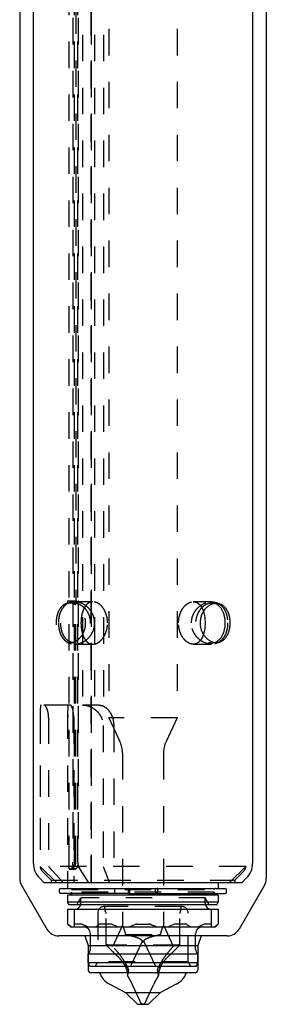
# Model space of a CAD drawing. Extents: x 47 to 83, y 73 to 217.
# Tile 1 of 2: x 61 to 79, y 73 to 145. Entities that reach past the tile are written whole.
import ezdxf

# ---------------------------------------------------------------- set-up
doc = ezdxf.new("R2010")
doc.units = 0
doc.header["$LTSCALE"] = 19.36
doc.linetypes.add('HIDDEN', pattern=[0.2, 0.1, -0.1])
doc.layers.get('0').update_dxf_attribs({"linetype": 'CONTINUOUS'})
doc.layers.add('DEFAULT_2', color=8, linetype='HIDDEN')
doc.layers.add('SUPERFICI', color=7, linetype='CONTINUOUS')

msp = doc.modelspace()

# ---------------------------------------------------------------- linework, layer by layer
at = {"color": 7, "linetype": 'CONTINUOUS'}
for p, q in [((77.546, 195.3), (77.546, 83.599)), ((61.546, 83.599), (61.546, 184.35)), ((62.339, 82.185), (61.986, 82.538)), ((76.754, 82.185), (62.339, 82.185)), ((64.046, 82.185), (64.046, 81.78)), ((75.046, 82.185), (75.046, 81.78)), ((76.754, 82.185), (77.107, 82.538)), ((63.456, 81.495), (63.456, 81.685)), ((63.551, 81.78), (68.553, 81.78)), ((68.553, 81.4), (63.552, 81.4)), ((64.346, 81.28), (64.346, 81.4)), ((68.489, 81.495), (68.489, 81.685)), ((68.553, 81.78), (68.553, 81.4)), ((68.563, 81.78), (75.541, 81.78)), ((70.449, 81.495), (70.449, 81.685)), ((70.466, 81.4), (75.541, 81.4)), ((70.604, 81.685), (70.604, 81.495)), ((74.746, 81.28), (74.746, 81.4)), ((75.636, 81.495), (75.636, 81.685)), ((75.046, 81.28), (64.046, 81.28)), ((64.046, 81.28), (64.046, 80.78)), ((75.046, 80.78), (64.046, 80.78)), ((64.162, 80.58), (64.046, 80.78)), ((74.931, 80.58), (75.046, 80.78)), ((75.046, 81.28), (75.046, 80.78)), ((64.046, 80.26), (75.046, 80.26)), ((64.046, 80.26), (64.046, 79.16)), ((74.931, 80.58), (64.162, 80.58)), ((64.546, 78.96), (64.546, 80.26)), ((74.546, 78.96), (74.546, 80.26)), ((75.046, 80.26), (75.046, 79.16)), ((64.065, 79.16), (64.046, 79.16)), ((64.046, 79.16), (64.246, 78.96)), ((64.246, 78.96), (74.846, 78.96)), ((65.023, 79.16), (64.575, 79.16)), ((67.193, 79.16), (66.418, 79.16)), ((69.099, 79.16), (69.994, 79.16)), ((72.675, 79.16), (71.9, 79.16)), ((74.518, 79.16), (74.07, 79.16)), ((75.046, 79.16), (74.846, 78.96)), ((75.046, 79.16), (75.028, 79.16)), ((65.706, 77.326), (65.706, 78.46)), ((73.386, 77.326), (73.386, 78.46)), ((73.546, 76.96), (65.546, 76.96)), ((65.546, 76.36), (65.546, 76.96)), ((65.546, 76.36), (73.546, 76.36)), ((65.656, 76.06), (65.546, 76.36)), ((73.437, 76.06), (73.546, 76.36)), ((73.546, 76.36), (73.546, 76.96)), ((73.437, 76.06), (65.656, 76.06)), ((69.446, 73.3), (68.787, 74.714)), ((69.646, 73.3), (70.306, 74.714)), ((69.646, 73.3), (69.446, 73.3))]:
    msp.add_line(p, q, dxfattribs=at)
for centre, radius, start, end in [((63.046, 83.599), 1.5, 180, 225), ((76.046, 83.599), 1.5, 315, 360), ((63.551, 81.685), 0.095, 90, 180), ((63.551, 81.495), 0.095, 180, 270), ((75.541, 81.685), 0.095, 0, 90), ((75.541, 81.495), 0.095, 270, 360), ((64.596, 80.66), 0.4, 270, 348.46108), ((74.496, 80.66), 0.4, 191.53892, 270), ((65.206, 78.46), 0.5, 0, 90), ((70.176, 86.134), 7.561, 247.82358, 251.59728), ((68.917, 86.134), 7.561, 288.40272, 292.17642), ((73.886, 78.46), 0.5, 90, 180), ((65.206, 77.326), 0.5, 312.84364, 360), ((73.886, 77.326), 0.5, 180, 227.15636), ((61.537, 71.333), 8, 25, 30.57408), ((77.556, 71.333), 8, 149.42592, 155)]:
    msp.add_arc(centre, radius, start, end, dxfattribs=at)
for points, knots in [([(74.9, 99.735), (74.828, 99.735), (74.679, 99.755), (74.466, 99.84), (74.265, 99.976), (74.085, 100.157), (73.934, 100.377), (73.82, 100.628), (73.749, 100.901), (73.725, 101.185), (73.749, 101.468), (73.82, 101.741), (73.934, 101.992), (74.085, 102.212), (74.265, 102.393), (74.466, 102.529), (74.679, 102.614), (74.828, 102.635), (74.9, 102.635)], [0, 0, 0, 0, 0.05274, 0.108319, 0.167244, 0.229442, 0.294477, 0.361727, 0.430484, 0.5, 0.569516, 0.638273, 0.705523, 0.770558, 0.832756, 0.891681, 0.94726, 1, 1, 1, 1]), ([(74.73, 99.752), (74.791, 99.765), (74.912, 99.808), (75.076, 99.916), (75.218, 100.062), (75.337, 100.243), (75.43, 100.452), (75.498, 100.683), (75.539, 100.93), (75.552, 101.185), (75.539, 101.439), (75.498, 101.686), (75.43, 101.917), (75.337, 102.126), (75.218, 102.307), (75.076, 102.454), (74.912, 102.561), (74.791, 102.604), (74.73, 102.617)], [0, 0, 0, 0, 0.052919, 0.107138, 0.164073, 0.224628, 0.289077, 0.357091, 0.427814, 0.5, 0.572186, 0.642909, 0.710923, 0.775372, 0.835927, 0.892862, 0.947081, 1, 1, 1, 1]), ([(74.9, 102.635), (74.969, 102.635), (75.11, 102.616), (75.307, 102.531), (75.481, 102.393), (75.627, 102.209), (75.743, 101.988), (75.826, 101.738), (75.877, 101.466), (75.894, 101.185), (75.877, 100.903), (75.826, 100.632), (75.743, 100.381), (75.627, 100.16), (75.481, 99.977), (75.307, 99.839), (75.11, 99.753), (74.969, 99.735), (74.9, 99.735)], [0, 0, 0, 0, 0.05383, 0.107808, 0.163891, 0.223563, 0.287518, 0.3556, 0.426915, 0.5, 0.573085, 0.6444, 0.712482, 0.776437, 0.836109, 0.892192, 0.94617, 1, 1, 1, 1]), ([(73.959, 102.018), (74.002, 101.887), (74.046, 101.681), (74.074, 101.4), (74.079, 101.257), (74.079, 101.185)], [0, 0, 0, 0, 0.490016, 0.743785, 1, 1, 1, 1]), ([(74.079, 101.185), (74.079, 101.112), (74.074, 100.969), (74.046, 100.689), (74.002, 100.482), (73.959, 100.351)], [0, 0, 0, 0, 0.256216, 0.509984, 1, 1, 1, 1]), ([(68.505, 81.78), (68.504, 81.78), (68.502, 81.778), (68.501, 81.775), (68.498, 81.771), (68.496, 81.763), (68.494, 81.751), (68.492, 81.737), (68.49, 81.714), (68.489, 81.697), (68.489, 81.685)], [0, 0, 0, 0, 0.03749, 0.065425, 0.100822, 0.194369, 0.316788, 0.464121, 0.631265, 1, 1, 1, 1]), ([(68.489, 81.495), (68.489, 81.482), (68.49, 81.465), (68.492, 81.442), (68.494, 81.428), (68.496, 81.416), (68.498, 81.409), (68.501, 81.404), (68.502, 81.401), (68.504, 81.4), (68.505, 81.4)], [0, 0, 0, 0, 0.368735, 0.535879, 0.683213, 0.805631, 0.899178, 0.934576, 0.96251, 1, 1, 1, 1]), ([(70.466, 81.78), (70.465, 81.78), (70.463, 81.778), (70.461, 81.775), (70.459, 81.771), (70.456, 81.763), (70.454, 81.751), (70.452, 81.737), (70.45, 81.714), (70.449, 81.697), (70.449, 81.685)], [0, 0, 0, 0, 0.037489, 0.065423, 0.100818, 0.194364, 0.316782, 0.464117, 0.631263, 1, 1, 1, 1]), ([(70.449, 81.495), (70.449, 81.482), (70.45, 81.465), (70.452, 81.442), (70.454, 81.428), (70.456, 81.416), (70.459, 81.409), (70.461, 81.404), (70.463, 81.401), (70.465, 81.4), (70.466, 81.4)], [0, 0, 0, 0, 0.368738, 0.535883, 0.683218, 0.805636, 0.899182, 0.934577, 0.962511, 1, 1, 1, 1]), ([(70.604, 81.685), (70.604, 81.697), (70.603, 81.714), (70.601, 81.737), (70.599, 81.751), (70.597, 81.763), (70.595, 81.771), (70.592, 81.775), (70.591, 81.778), (70.589, 81.78), (70.588, 81.78)], [0, 0, 0, 0, 0.368735, 0.535879, 0.683213, 0.805631, 0.899178, 0.934576, 0.96251, 1, 1, 1, 1]), ([(70.588, 81.4), (70.589, 81.4), (70.591, 81.401), (70.592, 81.404), (70.595, 81.409), (70.597, 81.416), (70.599, 81.428), (70.601, 81.442), (70.603, 81.465), (70.604, 81.482), (70.604, 81.495)], [0, 0, 0, 0, 0.03749, 0.065425, 0.100822, 0.194369, 0.316788, 0.464121, 0.631265, 1, 1, 1, 1]), ([(64.104, 79.132), (64.099, 79.136), (64.091, 79.143), (64.08, 79.151), (64.074, 79.155), (64.07, 79.158), (64.067, 79.159), (64.065, 79.16), (64.065, 79.16)], [0, 0, 0, 0, 0.386014, 0.688149, 0.804024, 0.894833, 0.959973, 1, 1, 1, 1]), ([(64.337, 78.96), (64.318, 78.973), (64.238, 79.027), (64.161, 79.086), (64.104, 79.132)], [0, 0, 0, 0, 0.245589, 1, 1, 1, 1]), ([(64.575, 79.16), (64.571, 79.16), (64.563, 79.159), (64.553, 79.153), (64.547, 79.143), (64.546, 79.136), (64.546, 79.132)], [0, 0, 0, 0, 0.285491, 0.518228, 0.742318, 1, 1, 1, 1]), ([(65.12, 79.132), (65.103, 79.14), (65.071, 79.153), (65.038, 79.16), (65.023, 79.16)], [0, 0, 0, 0, 0.555008, 1, 1, 1, 1]), ([(65.524, 78.96), (65.49, 78.973), (65.354, 79.026), (65.219, 79.085), (65.12, 79.132)], [0, 0, 0, 0, 0.249375, 1, 1, 1, 1]), ([(66.329, 79.132), (66.31, 79.117), (66.234, 79.056), (66.155, 78.999), (66.095, 78.96)], [0, 0, 0, 0, 0.254437, 1, 1, 1, 1]), ([(66.418, 79.16), (66.401, 79.16), (66.369, 79.156), (66.34, 79.141), (66.329, 79.132)], [0, 0, 0, 0, 0.54252, 1, 1, 1, 1]), ([(67.322, 79.132), (67.311, 79.136), (67.27, 79.151), (67.226, 79.16), (67.193, 79.16)], [0, 0, 0, 0, 0.258265, 1, 1, 1, 1]), ([(68.973, 79.132), (68.94, 79.117), (68.807, 79.055), (68.671, 78.999), (68.569, 78.96)], [0, 0, 0, 0, 0.250663, 1, 1, 1, 1]), ([(69.099, 79.16), (69.077, 79.16), (69.033, 79.155), (68.992, 79.141), (68.973, 79.132)], [0, 0, 0, 0, 0.515193, 1, 1, 1, 1]), ([(70.12, 79.132), (70.101, 79.141), (70.06, 79.155), (70.016, 79.16), (69.994, 79.16)], [0, 0, 0, 0, 0.484807, 1, 1, 1, 1]), ([(70.524, 78.96), (70.49, 78.973), (70.354, 79.026), (70.219, 79.085), (70.12, 79.132)], [0, 0, 0, 0, 0.249375, 1, 1, 1, 1]), ([(71.9, 79.16), (71.889, 79.16), (71.845, 79.157), (71.802, 79.145), (71.771, 79.132)], [0, 0, 0, 0, 0.239516, 1, 1, 1, 1]), ([(72.764, 79.132), (72.753, 79.141), (72.724, 79.156), (72.692, 79.16), (72.675, 79.16)], [0, 0, 0, 0, 0.45748, 1, 1, 1, 1]), ([(72.998, 78.96), (72.978, 78.973), (72.898, 79.027), (72.821, 79.086), (72.764, 79.132)], [0, 0, 0, 0, 0.245589, 1, 1, 1, 1]), ([(73.973, 79.132), (73.94, 79.117), (73.807, 79.055), (73.671, 78.999), (73.569, 78.96)], [0, 0, 0, 0, 0.250663, 1, 1, 1, 1]), ([(74.07, 79.16), (74.055, 79.16), (74.021, 79.153), (73.99, 79.14), (73.973, 79.132)], [0, 0, 0, 0, 0.444992, 1, 1, 1, 1]), ([(74.546, 79.132), (74.546, 79.136), (74.546, 79.143), (74.54, 79.153), (74.53, 79.159), (74.522, 79.16), (74.518, 79.16)], [0, 0, 0, 0, 0.257682, 0.481772, 0.714509, 1, 1, 1, 1]), ([(74.989, 79.132), (74.97, 79.117), (74.894, 79.056), (74.816, 78.999), (74.756, 78.96)], [0, 0, 0, 0, 0.254437, 1, 1, 1, 1]), ([(75.028, 79.16), (75.028, 79.16), (75.026, 79.159), (75.023, 79.158), (75.019, 79.155), (75.013, 79.151), (75.002, 79.143), (74.994, 79.136), (74.989, 79.132)], [0, 0, 0, 0, 0.040027, 0.105167, 0.195976, 0.311851, 0.613986, 1, 1, 1, 1]), ([(68.257, 76.06), (68.29, 75.987), (68.346, 75.845), (68.396, 75.646), (68.417, 75.5), (68.423, 75.424), (68.424, 75.402)], [0, 0, 0, 0, 0.353491, 0.66577, 0.903774, 1, 1, 1, 1]), ([(70.669, 75.402), (70.67, 75.424), (70.676, 75.5), (70.697, 75.646), (70.747, 75.845), (70.802, 75.987), (70.836, 76.06)], [0, 0, 0, 0, 0.096229, 0.334234, 0.646512, 1, 1, 1, 1])]:
    msp.add_open_spline(points, degree=3, knots=knots, dxfattribs=at)
at = {"layer": 'DEFAULT_2', "color": 8, "linetype": 'HIDDEN'}
for p, q in [((65.129, 206.15), (65.129, 95.185)), ((66.012, 206.15), (66.012, 95.185)), ((66.658, 206.15), (66.658, 95.099)), ((67.046, 202.709), (67.046, 94.26)), ((72.046, 202.709), (72.046, 94.26)), ((64.156, 83.685), (64.156, 184.15)), ((64.425, 184.15), (64.425, 83.685)), ((64.543, 83.685), (64.543, 184.15)), ((64.793, 83.685), (64.793, 184.15)), ((64.817, 184.15), (64.817, 83.385)), ((65.761, 82.185), (65.761, 184.15)), ((65.763, 184.15), (65.763, 82.185)), ((64.635, 173.3), (64.635, 102.8)), ((65.752, 173.3), (65.752, 82.185)), ((64.046, 102.8), (64.678, 102.8)), ((64.046, 102.8), (64.046, 102.621)), ((64.678, 102.621), (64.046, 102.621)), ((64.344, 102.8), (64.344, 102.621)), ((64.381, 102.8), (64.381, 102.621)), ((65.885, 102.735), (64.553, 102.735)), ((64.644, 83.685), (64.644, 102.8)), ((64.678, 102.8), (64.678, 102.621)), ((74.549, 102.735), (73.215, 102.735)), ((74.9, 102.635), (74.565, 102.635)), ((64.528, 99.735), (64.193, 99.735)), ((64.553, 99.635), (65.885, 99.635)), ((73.215, 99.635), (74.549, 99.635)), ((74.9, 99.735), (74.565, 99.735)), ((64.239, 95.185), (62.107, 95.185)), ((66.012, 95.185), (65.129, 95.185)), ((62.046, 94.645), (62.046, 83.35)), ((62.046, 94.645), (62.047, 94.285)), ((64.046, 94.643), (64.046, 82.185)), ((64.046, 94.643), (64.047, 94.285)), ((62.047, 94.285), (62.047, 83.385)), ((62.65, 94.285), (62.65, 83.385)), ((64.489, 94.285), (64.489, 82.185)), ((66.632, 93.685), (66.632, 83.385)), ((72.046, 94.26), (67.046, 94.26)), ((67.046, 94.26), (67.859, 92.517)), ((67.409, 93.685), (67.409, 82.185)), ((72.046, 94.26), (71.234, 92.517)), ((68.046, 91.672), (68.046, 79.075)), ((71.046, 91.672), (71.046, 79.075)), ((77.046, 83.385), (62.047, 83.385)), ((62.047, 83.385), (63.247, 82.185)), ((62.164, 83.067), (62.846, 82.385)), ((62.65, 83.385), (63.753, 82.185)), ((64.234, 83.185), (64.594, 83.185)), ((64.817, 83.385), (65.574, 82.185)), ((66.632, 83.385), (67.098, 82.185)), ((77.046, 83.385), (75.846, 82.185)), ((76.246, 82.385), (76.929, 83.067)), ((77.046, 83.385), (77.046, 83.35)), ((62.846, 82.385), (76.246, 82.385)), ((62.846, 82.385), (62.846, 82.185)), ((76.246, 82.385), (76.246, 82.185)), ((64.346, 81.685), (64.346, 81.78)), ((64.346, 81.685), (74.746, 81.685)), ((74.746, 81.495), (64.346, 81.495)), ((64.346, 81.4), (64.346, 81.495)), ((67.494, 81.495), (67.494, 81.685)), ((68.553, 81.78), (68.563, 81.78)), ((68.553, 81.4), (70.466, 81.4)), ((74.746, 81.685), (74.746, 81.78)), ((74.746, 81.4), (74.746, 81.495)), ((64.708, 80.58), (64.996, 81.08)), ((74.096, 81.08), (64.996, 81.08)), ((64.996, 80.66), (64.996, 81.08)), ((74.385, 80.58), (74.096, 81.08)), ((74.096, 80.66), (74.096, 81.08)), ((66.246, 79.96), (66.246, 76.406)), ((72.346, 80.46), (66.746, 80.46)), ((66.751, 80.348), (66.751, 80.46)), ((66.839, 80.018), (66.782, 80.177)), ((66.851, 77.646), (66.851, 79.95)), ((72.241, 77.646), (72.241, 79.95)), ((72.254, 80.018), (72.311, 80.177)), ((72.341, 80.348), (72.341, 80.46)), ((72.846, 76.406), (72.846, 79.96)), ((68.046, 79.075), (67.334, 77.548)), ((71.046, 79.075), (71.759, 77.548)), ((68.28, 78.406), (70.813, 78.406)), ((69.478, 77.885), (68.492, 75.77)), ((69.478, 77.885), (69.546, 77.86)), ((69.615, 77.885), (69.546, 77.86)), ((69.615, 77.885), (70.601, 75.77)), ((66.86, 77.633), (66.851, 77.646)), ((72.233, 77.633), (66.86, 77.633)), ((66.876, 77.616), (66.86, 77.633)), ((67.431, 77.056), (67.42, 77.066)), ((67.446, 77.042), (67.431, 77.056)), ((72.233, 77.633), (72.217, 77.616)), ((72.241, 77.646), (72.233, 77.633)), ((66.046, 76.06), (66.246, 76.406)), ((72.846, 76.406), (66.246, 76.406)), ((67.508, 76.983), (67.497, 76.994)), ((73.046, 76.06), (72.846, 76.406)), ((68.424, 75.402), (68.424, 75.405)), ((70.669, 75.415), (70.669, 75.402))]:
    msp.add_line(p, q, dxfattribs=at)
msp.add_lwpolyline([(64.181, 83.187), (64.191, 83.186), (64.209, 83.185), (64.226, 83.185), (64.234, 83.185)], dxfattribs=at)
for centre, radius, start, end in [((64.185, 101.756), 0.879, 78.33619, 79.61312), ((64.183, 101.745), 0.891, 77.24816, 78.33659), ((64.18, 101.733), 0.902, 76.09585, 77.248), ((64.553, 101.628), 1.107, 89.97833, 98.91665), ((64.552, 101.563), 1.171, 85.52005, 89.96878), ((64.55, 101.524), 1.211, 83.8895, 85.52755), ((64.527, 100.566), 0.831, 270.06692, 278.08577), ((64.553, 100.795), 1.161, 270.0104, 274.49776), ((74.565, 100.514), 0.779, 269.96984, 282.1991), ((66.046, 91.672), 2, 0, 25), ((73.046, 91.672), 2, 155, 180), ((64.144, 83.685), 0.5, 276.49168, 360), ((62.446, 83.35), 0.4, 180, 225), ((76.646, 83.35), 0.4, 315, 360), ((64.251, 81.685), 0.095, 0, 90), ((64.251, 81.495), 0.095, 270, 360), ((74.841, 81.685), 0.095, 90, 180), ((74.841, 81.495), 0.095, 180, 270), ((64.596, 80.66), 0.4, 348.46108, 360), ((74.496, 80.66), 0.4, 180, 191.53892), ((66.746, 79.96), 0.5, 90, 180), ((67.251, 80.348), 0.5, 180, 200), ((66.651, 79.95), 0.2, 0, 20), ((72.441, 79.95), 0.2, 160, 180), ((71.841, 80.348), 0.5, 340, 360), ((72.346, 79.96), 0.5, 0, 90), ((66.398, 78.159), 1.886, 25.13613, 29.06599), ((66.345, 78.133), 1.945, 24.90245, 25.16119), ((72.748, 78.133), 1.945, 154.83879, 155.09755), ((72.742, 78.136), 1.938, 154.7116, 154.83872), ((72.705, 78.153), 1.897, 150.94638, 154.72246), ((66.746, 75.9), 1.75, 70.36797, 86.56019), ((74.872, 84.908), 10.818, 226.64774, 226.77534), ((72.346, 75.9), 1.75, 93.43981, 109.63203), ((61.271, 87.884), 15.008, 315.7192, 316.83296), ((74.748, 84.776), 10.637, 226.77535, 226.89773), ((74.623, 84.642), 10.453, 226.89772, 227.02033), ((73.942, 83.905), 9.45, 227.09267, 228.09223), ((65.322, 74.3), 3.456, 47.02473, 48.10197), ((73.771, 74.3), 3.456, 131.89803, 132.97528), ((64.993, 84.078), 9.684, 311.91977, 312.90627), ((66.746, 75.9), 1.75, 343.48629, 355.76868), ((72.346, 75.9), 1.75, 184.23132, 196.51371)]:
    msp.add_arc(centre, radius, start, end, dxfattribs=at)
for points, knots in [([(64.046, 102.621), (63.981, 102.608), (63.852, 102.565), (63.677, 102.451), (63.526, 102.293), (63.402, 102.097), (63.306, 101.87), (63.241, 101.621), (63.206, 101.356), (63.201, 101.085), (63.228, 100.818), (63.286, 100.563), (63.374, 100.329), (63.49, 100.125), (63.634, 99.956), (63.803, 99.83), (63.993, 99.752), (64.127, 99.735), (64.193, 99.735)], [0, 0, 0, 0, 0.053374, 0.108141, 0.165857, 0.227463, 0.293159, 0.362447, 0.434251, 0.507092, 0.579325, 0.649403, 0.716124, 0.778821, 0.837504, 0.89292, 0.946488, 1, 1, 1, 1]), ([(64.381, 102.721), (64.31, 102.71), (64.169, 102.673), (63.973, 102.572), (63.798, 102.428), (63.649, 102.242), (63.528, 102.017), (63.439, 101.76), (63.385, 101.479), (63.373, 101.284), (63.373, 101.185)], [0, 0, 0, 0, 0.107897, 0.216073, 0.327637, 0.44555, 0.572078, 0.707841, 0.851606, 1, 1, 1, 1]), ([(64.528, 99.735), (64.461, 99.735), (64.327, 99.752), (64.139, 99.83), (63.971, 99.956), (63.853, 100.094), (63.773, 100.222), (63.699, 100.365), (63.626, 100.563), (63.569, 100.818), (63.542, 101.085), (63.546, 101.356), (63.581, 101.621), (63.646, 101.87), (63.74, 102.097), (63.863, 102.293), (64.013, 102.451), (64.187, 102.565), (64.316, 102.608), (64.381, 102.621)], [0, 0, 0, 0, 0.053562, 0.107081, 0.162395, 0.220974, 0.251798, 0.28367, 0.350396, 0.420549, 0.49291, 0.565894, 0.637815, 0.70716, 0.772842, 0.834371, 0.891979, 0.946652, 1, 1, 1, 1]), ([(64.644, 102.51), (64.624, 102.522), (64.545, 102.562), (64.461, 102.593), (64.397, 102.609)], [0, 0, 0, 0, 0.256668, 1, 1, 1, 1]), ([(64.678, 102.621), (64.746, 102.608), (64.882, 102.566), (65.074, 102.46), (65.252, 102.313), (65.463, 102.065), (65.653, 101.68), (65.728, 101.162), (65.639, 100.646), (65.439, 100.268), (65.222, 100.028), (65.042, 99.887), (64.848, 99.789), (64.711, 99.752), (64.644, 99.743)], [0, 0, 0, 0, 0.053916, 0.110828, 0.170812, 0.233594, 0.365169, 0.501422, 0.637462, 0.768403, 0.830728, 0.89019, 0.946563, 1, 1, 1, 1]), ([(64.644, 99.859), (64.749, 99.917), (64.948, 100.075), (65.176, 100.39), (65.325, 100.77), (65.377, 101.185), (65.325, 101.599), (65.176, 101.979), (64.948, 102.294), (64.749, 102.452), (64.644, 102.51)], [0, 0, 0, 0, 0.114771, 0.238073, 0.367474, 0.5, 0.632526, 0.761928, 0.885229, 1, 1, 1, 1]), ([(65.763, 102.03), (65.698, 102.131), (65.548, 102.314), (65.277, 102.527), (64.984, 102.669), (64.779, 102.717), (64.678, 102.728)], [0, 0, 0, 0, 0.271183, 0.528903, 0.771745, 1, 1, 1, 1]), ([(65.885, 102.735), (65.85, 102.735), (65.781, 102.729), (65.68, 102.702), (65.586, 102.658), (65.466, 102.577), (65.337, 102.438), (65.216, 102.232), (65.126, 101.995), (65.063, 101.736), (65.027, 101.464), (65.019, 101.278), (65.019, 101.185)], [0, 0, 0, 0, 0.053228, 0.105965, 0.158994, 0.21306, 0.326197, 0.447918, 0.57802, 0.714835, 0.856264, 1, 1, 1, 1]), ([(66.958, 101.185), (66.958, 101.278), (66.945, 101.465), (66.888, 101.739), (66.794, 101.999), (66.665, 102.236), (66.529, 102.409), (66.405, 102.525), (66.277, 102.621), (66.137, 102.692), (65.992, 102.728), (65.92, 102.735), (65.885, 102.735)], [0, 0, 0, 0, 0.136223, 0.27169, 0.405488, 0.536425, 0.662868, 0.723903, 0.783129, 0.895271, 0.948471, 1, 1, 1, 1]), ([(72.143, 101.185), (72.143, 101.278), (72.156, 101.465), (72.212, 101.739), (72.306, 101.999), (72.435, 102.236), (72.572, 102.409), (72.695, 102.525), (72.823, 102.621), (72.963, 102.692), (73.107, 102.728), (73.179, 102.735), (73.215, 102.735)], [0, 0, 0, 0, 0.13628, 0.2718, 0.405641, 0.536604, 0.66305, 0.724076, 0.783284, 0.895364, 0.94852, 1, 1, 1, 1]), ([(73.087, 101.185), (73.087, 101.294), (73.111, 101.511), (73.212, 101.818), (73.37, 102.092), (73.569, 102.322), (73.798, 102.504), (74.043, 102.636), (74.295, 102.716), (74.466, 102.735), (74.549, 102.735)], [0, 0, 0, 0, 0.13923, 0.27668, 0.410761, 0.540214, 0.664111, 0.781957, 0.89371, 1, 1, 1, 1]), ([(73.215, 102.735), (73.257, 102.735), (73.342, 102.726), (73.464, 102.685), (73.576, 102.62), (73.677, 102.532), (73.766, 102.424), (73.87, 102.257), (73.928, 102.116), (73.959, 102.018)], [0, 0, 0, 0, 0.115077, 0.229332, 0.345322, 0.46524, 0.590401, 0.721374, 1, 1, 1, 1]), ([(74.565, 102.635), (74.493, 102.635), (74.344, 102.614), (74.13, 102.529), (73.928, 102.393), (73.747, 102.212), (73.596, 101.992), (73.481, 101.741), (73.409, 101.468), (73.385, 101.185), (73.409, 100.901), (73.481, 100.628), (73.596, 100.377), (73.747, 100.157), (73.928, 99.976), (74.13, 99.84), (74.344, 99.755), (74.493, 99.735), (74.565, 99.735)], [0, 0, 0, 0, 0.052713, 0.108345, 0.167355, 0.229623, 0.294684, 0.361905, 0.430586, 0.5, 0.569414, 0.638095, 0.705316, 0.770377, 0.832645, 0.891655, 0.947287, 1, 1, 1, 1]), ([(74.549, 102.735), (74.629, 102.735), (74.788, 102.718), (75.016, 102.638), (75.221, 102.505), (75.398, 102.319), (75.542, 102.086), (75.648, 101.812), (75.713, 101.507), (75.727, 101.293), (75.727, 101.185)], [0, 0, 0, 0, 0.11053, 0.219292, 0.329792, 0.445804, 0.570592, 0.705643, 0.85003, 1, 1, 1, 1]), ([(74.73, 102.617), (74.717, 102.62), (74.662, 102.63), (74.607, 102.635), (74.565, 102.635)], [0, 0, 0, 0, 0.248743, 1, 1, 1, 1]), ([(66.016, 101.185), (66.016, 101.26), (66.005, 101.411), (65.955, 101.631), (65.875, 101.84), (65.803, 101.969), (65.763, 102.03)], [0, 0, 0, 0, 0.253821, 0.506064, 0.755235, 1, 1, 1, 1]), ([(63.373, 101.185), (63.373, 101.076), (63.387, 100.863), (63.452, 100.557), (63.558, 100.283), (63.702, 100.05), (63.88, 99.864), (64.085, 99.731), (64.313, 99.652), (64.473, 99.635), (64.553, 99.635)], [0, 0, 0, 0, 0.149868, 0.294171, 0.429167, 0.55394, 0.669979, 0.78054, 0.889384, 1, 1, 1, 1]), ([(65.019, 101.185), (65.019, 101.091), (65.027, 100.905), (65.063, 100.633), (65.126, 100.374), (65.216, 100.137), (65.337, 99.931), (65.466, 99.792), (65.586, 99.711), (65.68, 99.667), (65.781, 99.64), (65.85, 99.635), (65.885, 99.635)], [0, 0, 0, 0, 0.143736, 0.285166, 0.42198, 0.552082, 0.673803, 0.786939, 0.841006, 0.894035, 0.946772, 1, 1, 1, 1]), ([(65.763, 100.339), (65.803, 100.4), (65.875, 100.529), (65.955, 100.738), (66.005, 100.958), (66.016, 101.109), (66.016, 101.185)], [0, 0, 0, 0, 0.244765, 0.493937, 0.746179, 1, 1, 1, 1]), ([(65.885, 99.635), (65.92, 99.635), (65.992, 99.641), (66.137, 99.677), (66.277, 99.748), (66.405, 99.844), (66.529, 99.961), (66.665, 100.133), (66.794, 100.37), (66.888, 100.63), (66.945, 100.904), (66.958, 101.091), (66.958, 101.185)], [0, 0, 0, 0, 0.051529, 0.104729, 0.216871, 0.276097, 0.337132, 0.463575, 0.594512, 0.72831, 0.863777, 1, 1, 1, 1]), ([(73.215, 99.635), (73.179, 99.635), (73.107, 99.641), (72.963, 99.677), (72.823, 99.748), (72.695, 99.844), (72.572, 99.961), (72.435, 100.133), (72.306, 100.37), (72.212, 100.63), (72.156, 100.904), (72.143, 101.091), (72.143, 101.185)], [0, 0, 0, 0, 0.05148, 0.104636, 0.216716, 0.275924, 0.33695, 0.463396, 0.594359, 0.7282, 0.86372, 1, 1, 1, 1]), ([(74.549, 99.635), (74.466, 99.635), (74.295, 99.653), (74.043, 99.733), (73.798, 99.865), (73.569, 100.047), (73.37, 100.277), (73.212, 100.551), (73.111, 100.858), (73.087, 101.076), (73.087, 101.185)], [0, 0, 0, 0, 0.10629, 0.218043, 0.335889, 0.459786, 0.589239, 0.72332, 0.86077, 1, 1, 1, 1]), ([(75.727, 101.185), (75.727, 101.076), (75.713, 100.863), (75.648, 100.557), (75.542, 100.283), (75.398, 100.05), (75.221, 99.864), (75.016, 99.731), (74.788, 99.652), (74.629, 99.635), (74.549, 99.635)], [0, 0, 0, 0, 0.14997, 0.294357, 0.429408, 0.554196, 0.670208, 0.780708, 0.88947, 1, 1, 1, 1]), ([(64.644, 99.638), (64.747, 99.646), (64.959, 99.69), (65.207, 99.806), (65.395, 99.935), (65.578, 100.092), (65.696, 100.235), (65.763, 100.339)], [0, 0, 0, 0, 0.227531, 0.469974, 0.597221, 0.728208, 1, 1, 1, 1]), ([(73.959, 100.351), (73.928, 100.253), (73.87, 100.112), (73.766, 99.945), (73.677, 99.838), (73.576, 99.75), (73.464, 99.684), (73.342, 99.644), (73.257, 99.635), (73.215, 99.635)], [0, 0, 0, 0, 0.278626, 0.409599, 0.53476, 0.654678, 0.770668, 0.884922, 1, 1, 1, 1]), ([(64.193, 99.735), (64.207, 99.735), (64.264, 99.736), (64.321, 99.744), (64.363, 99.752)], [0, 0, 0, 0, 0.247142, 1, 1, 1, 1]), ([(64.363, 99.752), (64.411, 99.762), (64.508, 99.791), (64.599, 99.834), (64.644, 99.859)], [0, 0, 0, 0, 0.490515, 1, 1, 1, 1]), ([(62.107, 95.185), (62.104, 95.185), (62.097, 95.183), (62.089, 95.175), (62.082, 95.164), (62.075, 95.148), (62.07, 95.128), (62.065, 95.105), (62.06, 95.077), (62.055, 95.031), (62.051, 94.964), (62.048, 94.871), (62.047, 94.763), (62.046, 94.686), (62.046, 94.645)], [0, 0, 0, 0, 0.016249, 0.035077, 0.05893, 0.088965, 0.125711, 0.169426, 0.220265, 0.278333, 0.41645, 0.584137, 0.779847, 1, 1, 1, 1]), ([(62.65, 94.285), (62.65, 94.348), (62.644, 94.47), (62.619, 94.646), (62.58, 94.804), (62.532, 94.937), (62.479, 95.042), (62.43, 95.11), (62.39, 95.149), (62.363, 95.169), (62.336, 95.181), (62.318, 95.185), (62.309, 95.185)], [0, 0, 0, 0, 0.186504, 0.364064, 0.525406, 0.665609, 0.781989, 0.874792, 0.912875, 0.945867, 0.974489, 1, 1, 1, 1]), ([(64.091, 95.185), (64.088, 95.185), (64.084, 95.183), (64.08, 95.178), (64.075, 95.171), (64.071, 95.159), (64.066, 95.14), (64.062, 95.117), (64.058, 95.09), (64.055, 95.058), (64.052, 95.009), (64.049, 94.94), (64.047, 94.813), (64.046, 94.712), (64.046, 94.643)], [0, 0, 0, 0, 0.013861, 0.02254, 0.03293, 0.059482, 0.094084, 0.136607, 0.186709, 0.243969, 0.307934, 0.454099, 0.621282, 1, 1, 1, 1]), ([(64.489, 94.285), (64.489, 94.339), (64.485, 94.446), (64.471, 94.604), (64.448, 94.753), (64.421, 94.87), (64.395, 94.955), (64.375, 95.01), (64.354, 95.06), (64.331, 95.102), (64.309, 95.137), (64.286, 95.163), (64.263, 95.18), (64.246, 95.185), (64.239, 95.185)], [0, 0, 0, 0, 0.168093, 0.332679, 0.490193, 0.636186, 0.703038, 0.764726, 0.820617, 0.870117, 0.912717, 0.948135, 0.976668, 1, 1, 1, 1]), ([(65.129, 95.185), (65.305, 95.185), (65.578, 95.129), (65.907, 94.963), (66.141, 94.787), (66.345, 94.564), (66.505, 94.299), (66.608, 94.001), (66.632, 93.79), (66.632, 93.685)], [0, 0, 0, 0, 0.225896, 0.34605, 0.470627, 0.59915, 0.730866, 0.864847, 1, 1, 1, 1]), ([(66.658, 95.099), (66.606, 95.113), (66.395, 95.164), (66.176, 95.185), (66.012, 95.185)], [0, 0, 0, 0, 0.247584, 1, 1, 1, 1]), ([(66.658, 95.099), (66.776, 95.041), (66.995, 94.87), (67.231, 94.524), (67.377, 94.118), (67.409, 93.829), (67.409, 93.685)], [0, 0, 0, 0, 0.235312, 0.48447, 0.740817, 1, 1, 1, 1]), ([(64.142, 83.248), (64.142, 83.274), (64.143, 83.317), (64.147, 83.378), (64.152, 83.453), (64.156, 83.556), (64.156, 83.641), (64.156, 83.685)], [0, 0, 0, 0, 0.181116, 0.294328, 0.419991, 0.69947, 1, 1, 1, 1]), ([(64.543, 83.685), (64.543, 83.64), (64.534, 83.553), (64.491, 83.43), (64.423, 83.326), (64.365, 83.27), (64.333, 83.248)], [0, 0, 0, 0, 0.263376, 0.521455, 0.769565, 1, 1, 1, 1]), ([(64.478, 83.313), (64.468, 83.339), (64.452, 83.396), (64.437, 83.487), (64.427, 83.584), (64.425, 83.651), (64.425, 83.685)], [0, 0, 0, 0, 0.223557, 0.470432, 0.731647, 1, 1, 1, 1]), ([(64.793, 83.685), (64.793, 83.654), (64.79, 83.595), (64.78, 83.507), (64.763, 83.424), (64.74, 83.348), (64.711, 83.283), (64.681, 83.238), (64.655, 83.211), (64.635, 83.196), (64.615, 83.187), (64.601, 83.185), (64.594, 83.185)], [0, 0, 0, 0, 0.158243, 0.313584, 0.463099, 0.603225, 0.72939, 0.837779, 0.884748, 0.926911, 0.964873, 1, 1, 1, 1]), ([(64.142, 83.248), (64.142, 83.239), (64.143, 83.225), (64.149, 83.208), (64.156, 83.198), (64.166, 83.191), (64.175, 83.188), (64.181, 83.187)], [0, 0, 0, 0, 0.302288, 0.547109, 0.655918, 0.762868, 1, 1, 1, 1]), ([(64.181, 83.187), (64.183, 83.187), (64.189, 83.187), (64.196, 83.187), (64.2, 83.188)], [0, 0, 0, 0, 0.228373, 1, 1, 1, 1]), ([(64.2, 83.188), (64.21, 83.189), (64.231, 83.194), (64.277, 83.211), (64.311, 83.232), (64.333, 83.248)], [0, 0, 0, 0, 0.200707, 0.438765, 1, 1, 1, 1]), ([(64.594, 83.185), (64.588, 83.185), (64.577, 83.186), (64.56, 83.193), (64.543, 83.205), (64.522, 83.226), (64.499, 83.262), (64.484, 83.295), (64.478, 83.313)], [0, 0, 0, 0, 0.094835, 0.193508, 0.300003, 0.416791, 0.68493, 1, 1, 1, 1]), ([(67.494, 81.685), (67.494, 81.699), (67.497, 81.725), (67.51, 81.757), (67.531, 81.776), (67.546, 81.78), (67.554, 81.78)], [0, 0, 0, 0, 0.355685, 0.624545, 0.824351, 1, 1, 1, 1]), ([(67.554, 81.4), (67.546, 81.4), (67.531, 81.403), (67.51, 81.422), (67.497, 81.454), (67.494, 81.48), (67.494, 81.495)], [0, 0, 0, 0, 0.17559, 0.375322, 0.644147, 1, 1, 1, 1]), ([(68.28, 78.406), (68.263, 78.493), (68.225, 78.654), (68.152, 78.861), (68.089, 78.995), (68.056, 79.058), (68.046, 79.075)], [0, 0, 0, 0, 0.375296, 0.698296, 0.920717, 1, 1, 1, 1]), ([(71.046, 79.075), (71.037, 79.058), (71.004, 78.995), (70.941, 78.861), (70.868, 78.654), (70.83, 78.493), (70.813, 78.406)], [0, 0, 0, 0, 0.079283, 0.301704, 0.624704, 1, 1, 1, 1]), ([(68.28, 78.406), (68.351, 78.391), (68.498, 78.359), (68.718, 78.306), (68.902, 78.256), (69.042, 78.211), (69.138, 78.177), (69.226, 78.141), (69.302, 78.105), (69.367, 78.067), (69.418, 78.028), (69.455, 77.988), (69.476, 77.948), (69.482, 77.912), (69.479, 77.892), (69.478, 77.885)], [0, 0, 0, 0, 0.160256, 0.329217, 0.496502, 0.576143, 0.651295, 0.720661, 0.7831, 0.837765, 0.884295, 0.923078, 0.955476, 0.983239, 1, 1, 1, 1]), ([(69.615, 77.885), (69.614, 77.892), (69.611, 77.912), (69.617, 77.948), (69.638, 77.988), (69.675, 78.028), (69.726, 78.067), (69.791, 78.105), (69.867, 78.141), (69.955, 78.177), (70.051, 78.211), (70.191, 78.256), (70.375, 78.306), (70.595, 78.359), (70.742, 78.391), (70.813, 78.406)], [0, 0, 0, 0, 0.016762, 0.044524, 0.076922, 0.115705, 0.162234, 0.216899, 0.279338, 0.348704, 0.423856, 0.503497, 0.670782, 0.839744, 1, 1, 1, 1]), ([(66.86, 77.633), (66.945, 77.542), (67.107, 77.373), (67.363, 77.119), (67.536, 76.957), (67.63, 76.872)], [0, 0, 0, 0, 0.34335, 0.64842, 1, 1, 1, 1]), ([(67.42, 77.066), (67.356, 77.127), (67.171, 77.307), (66.991, 77.493), (66.876, 77.616)], [0, 0, 0, 0, 0.343684, 1, 1, 1, 1]), ([(68.492, 75.77), (68.482, 75.807), (68.445, 75.927), (68.353, 76.148), (68.197, 76.434), (67.996, 76.739), (67.776, 77.031), (67.554, 77.3), (67.407, 77.467), (67.334, 77.548)], [0, 0, 0, 0, 0.053388, 0.176374, 0.334372, 0.510603, 0.688638, 0.846961, 1, 1, 1, 1]), ([(71.759, 77.548), (71.685, 77.467), (71.539, 77.3), (71.317, 77.031), (71.097, 76.739), (70.896, 76.434), (70.74, 76.148), (70.648, 75.927), (70.611, 75.807), (70.601, 75.77)], [0, 0, 0, 0, 0.153038, 0.311362, 0.489397, 0.665629, 0.823628, 0.946613, 1, 1, 1, 1]), ([(71.463, 76.872), (71.557, 76.957), (71.73, 77.119), (71.986, 77.373), (72.148, 77.542), (72.233, 77.633)], [0, 0, 0, 0, 0.35158, 0.65665, 1, 1, 1, 1]), ([(72.016, 77.405), (71.986, 77.374), (71.845, 77.231), (71.701, 77.092), (71.586, 76.985)], [0, 0, 0, 0, 0.215644, 1, 1, 1, 1]), ([(67.63, 76.872), (67.762, 76.753), (67.946, 76.562), (68.143, 76.28), (68.223, 76.133), (68.257, 76.06)], [0, 0, 0, 0, 0.517024, 0.764488, 1, 1, 1, 1]), ([(68.257, 76.06), (68.191, 76.201), (68.02, 76.477), (67.8, 76.715), (67.678, 76.828)], [0, 0, 0, 0, 0.482773, 1, 1, 1, 1]), ([(70.836, 76.06), (70.87, 76.133), (70.95, 76.28), (71.147, 76.562), (71.331, 76.753), (71.463, 76.872)], [0, 0, 0, 0, 0.23551, 0.482974, 1, 1, 1, 1]), ([(68.388, 76.059), (68.417, 75.993), (68.454, 75.898), (68.484, 75.8), (68.492, 75.77)], [0, 0, 0, 0, 0.704021, 1, 1, 1, 1]), ([(70.601, 75.77), (70.609, 75.8), (70.639, 75.898), (70.676, 75.993), (70.705, 76.059)], [0, 0, 0, 0, 0.295983, 1, 1, 1, 1]), ([(70.836, 76.06), (70.806, 75.994), (70.755, 75.866), (70.696, 75.651), (70.675, 75.5), (70.669, 75.415)], [0, 0, 0, 0, 0.323505, 0.615399, 1, 1, 1, 1])]:
    msp.add_open_spline(points, degree=3, knots=knots, dxfattribs=at)
at = {"layer": 'SUPERFICI', "color": 6, "linetype": 'CONTINUOUS'}
for p, q in [((78.546, 195.3), (78.546, 82.5)), ((60.546, 163.3), (60.546, 82.5)), ((60.68, 82), (62.528, 78.8)), ((78.413, 82), (76.565, 78.8)), ((75.699, 78.3), (63.394, 78.3)), ((65.292, 78.3), (65.546, 77.6)), ((73.801, 78.3), (73.546, 77.6)), ((65.546, 77.6), (73.546, 77.6)), ((65.546, 77.6), (65.546, 75.8)), ((73.546, 77.6), (73.546, 75.8)), ((73.346, 75.6), (65.746, 75.6)), ((67.115, 74.763), (68.273, 74.174)), ((68.273, 74.174), (70.82, 74.174)), ((68.273, 74.174), (69.146, 73.3)), ((70.82, 74.174), (69.946, 73.3)), ((71.977, 74.763), (70.82, 74.174)), ((69.146, 73.3), (69.946, 73.3))]:
    msp.add_line(p, q, dxfattribs=at)
for centre, radius, start, end in [((61.546, 82.5), 1, 180, 210), ((77.546, 82.5), 1, 330, 360), ((63.394, 79.3), 1, 210, 270), ((75.699, 79.3), 1, 270, 330), ((65.746, 75.8), 0.2, 180, 270), ((73.346, 75.8), 0.2, 270, 360), ((67.796, 76.1), 1.5, 199.47122, 243), ((71.296, 76.1), 1.5, 297, 340.52878)]:
    msp.add_arc(centre, radius, start, end, dxfattribs=at)

doc.saveas('drawing.dxf')
